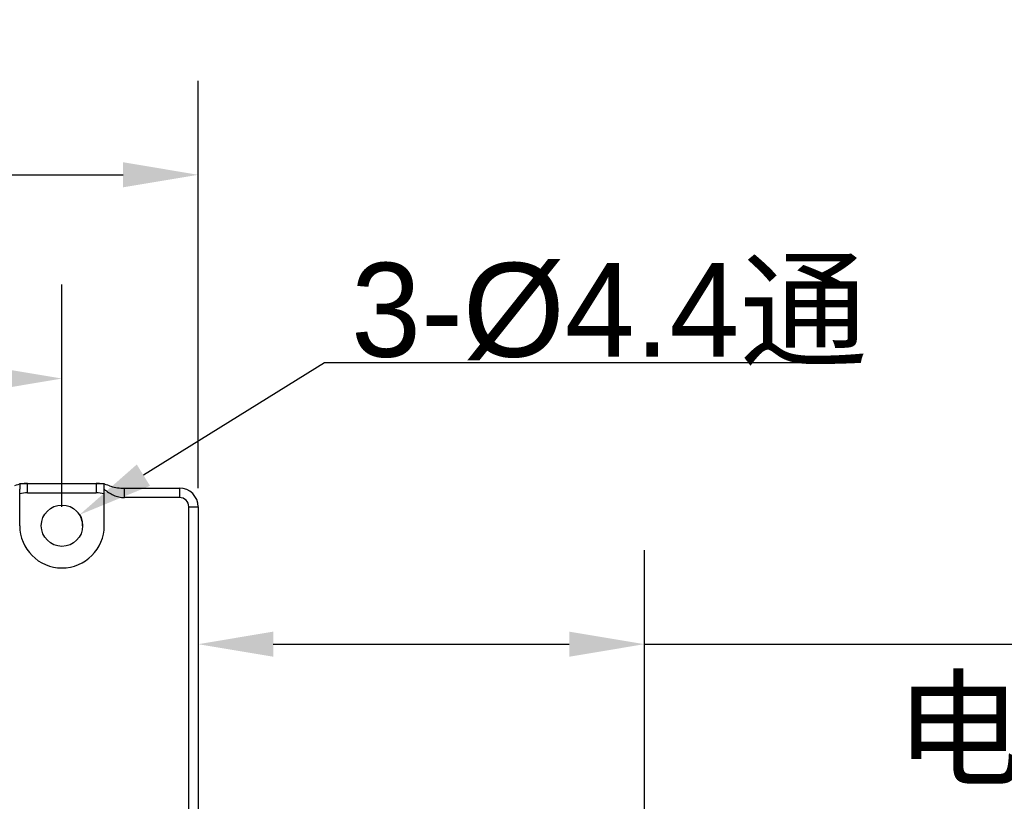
# Model space of a CAD drawing. Header units: millimetres. Extents: x -242 to -82, y 110 to 290.
# Tile 6 of 9: x -134 to -108, y 200 to 221. Entities that reach past the tile are written whole.
import ezdxf

# ---------------------------------------------------------------- set-up
doc = ezdxf.new("R2010")
doc.units = ezdxf.units.MM
doc.header["$LTSCALE"] = 46.255
doc.header["$PDMODE"] = 3
doc.header["$PDSIZE"] = 8
doc.layers.get('0').update_dxf_attribs({"linetype": 'CONTINUOUS'})
doc.layers.get('Defpoints').update_dxf_attribs({"linetype": 'CONTINUOUS'})
doc.layers.add('00_COMPONENTS', color=7, linetype='CONTINUOUS')
doc.layers.add('51__DRAFT_DIMS', color=7, linetype='CONTINUOUS')
doc.styles.get("Standard").update_dxf_attribs({"font": '兰亭黑 GBK.TTF', "height": 2.5})
doc.dimstyles.new('DIMSTYLE_3', dxfattribs={"dimtxt": 3, "dimasz": 2, "dimexe": 2.5, "dimexo": 0.5, "dimgap": 0.75, "dimtad": 1, "dimlfac": 4, "dimdsep": 46, "dimtxsty": 'STANDARD', "dimblk": '_FILLED', "dimblk1": '_FILLED', "dimblk2": '_FILLED', "dimcen": 0.09, "dimclrd": 8, "dimclre": 8, "dimclrt": 255, "dimazin": 2, "dimtp": 0.3, "dimtm": 0.3, "dimtfac": 1, "dimtofl": 0, "dimtmove": 0, "dimatfit": 3, "dimldrblk": '_FILLED', "dimfxl": 1, "dimtolj": 1, "dimarcsym": 0})

# ---------------------------------------------------------------- blocks, each defined once
blk = doc.blocks.new('_FILLED')
at = {"color": 0, "linetype": 'ByBlock'}
blk.add_solid([(0, 0), (-1, 0.167), (-1, -0.167)], dxfattribs=at)
blk = doc.blocks.new('*D10')
at = {"layer": '51__DRAFT_DIMS', "color": 8, "lineweight": -2}
for p, q in [((-159.046, 207.734), (-159.046, 213.649)), ((-133.046, 207.734), (-133.046, 213.649)), ((-157.046, 211.149), (-135.046, 211.149))]:
    blk.add_line(p, q, dxfattribs=at)
at = {"layer": 'Defpoints', "color": 0}
for p in [(-133.046, 211.149), (-159.046, 207.234), (-133.046, 207.234)]:
    blk.add_point(p, dxfattribs=at)
at = {"layer": '51__DRAFT_DIMS', "color": 8, "linetype": 'ByBlock', "lineweight": -2, "xscale": 2, "yscale": 2, "zscale": 2, "rotation": 180}
blk.add_blockref('_FILLED', (-159.046, 211.149), dxfattribs=at)
at = {"layer": '51__DRAFT_DIMS', "color": 8, "linetype": 'ByBlock', "lineweight": -2, "xscale": 2, "yscale": 2, "zscale": 2}
blk.add_blockref('_FILLED', (-133.046, 211.149), dxfattribs=at)
at = {"layer": '51__DRAFT_DIMS', "color": 255, "insert": (-146.011, 215.232), "char_height": 2.5, "attachment_point": 2, "line_spacing_factor": 0.9}
blk.add_mtext('\\A1;104', dxfattribs=at)
blk = doc.blocks.new('*D11')
at = {"layer": '51__DRAFT_DIMS', "color": 8, "lineweight": -2}
for p, q in [((-166.921, 202.148), (-166.921, 219.072)), ((-129.421, 208.234), (-129.421, 219.072)), ((-164.921, 216.572), (-131.421, 216.572))]:
    blk.add_line(p, q, dxfattribs=at)
at = {"layer": 'Defpoints', "color": 0}
for p in [(-129.421, 216.572), (-129.421, 207.734), (-166.921, 201.648)]:
    blk.add_point(p, dxfattribs=at)
at = {"layer": '51__DRAFT_DIMS', "color": 8, "linetype": 'ByBlock', "lineweight": -2, "xscale": 2, "yscale": 2, "zscale": 2, "rotation": 180}
blk.add_blockref('_FILLED', (-166.921, 216.572), dxfattribs=at)
at = {"layer": '51__DRAFT_DIMS', "color": 8, "linetype": 'ByBlock', "lineweight": -2, "xscale": 2, "yscale": 2, "zscale": 2}
blk.add_blockref('_FILLED', (-129.421, 216.572), dxfattribs=at)
at = {"layer": '51__DRAFT_DIMS', "color": 255, "insert": (-148.143, 220.655), "char_height": 2.5, "attachment_point": 2, "line_spacing_factor": 0.9}
blk.add_mtext('\\A1;150', dxfattribs=at)
blk = doc.blocks.new('*D12')
at = {"layer": '51__DRAFT_DIMS', "color": 8, "lineweight": -2}
for p, q in [((-129.421, 207.234), (-129.421, 201.581)), ((-117.546, 198.843), (-117.546, 206.581)), ((-127.421, 204.081), (-119.546, 204.081)), ((-117.546, 204.081), (-95.651, 204.081))]:
    blk.add_line(p, q, dxfattribs=at)
at = {"layer": 'Defpoints', "color": 0}
for p in [(-129.421, 207.734), (-117.546, 204.081), (-117.546, 198.343)]:
    blk.add_point(p, dxfattribs=at)
at = {"layer": '51__DRAFT_DIMS', "color": 8, "linetype": 'ByBlock', "lineweight": -2, "xscale": 2, "yscale": 2, "zscale": 2, "rotation": 180}
blk.add_blockref('_FILLED', (-129.421, 204.081), dxfattribs=at)
at = {"layer": '51__DRAFT_DIMS', "color": 8, "linetype": 'ByBlock', "lineweight": -2, "xscale": 2, "yscale": 2, "zscale": 2}
blk.add_blockref('_FILLED', (-117.546, 204.081), dxfattribs=at)
at = {"layer": '51__DRAFT_DIMS', "color": 255, "insert": (-99.869, 208.164), "char_height": 2.5, "attachment_point": 2, "line_spacing_factor": 0.9}
blk.add_mtext('\\A1;47.5', dxfattribs=at)

msp = doc.modelspace()

# ---------------------------------------------------------------- linework, layer by layer
at = {"color": 8}
msp.add_line((-126.0575, 211.5704), (-130.879, 208.5788), dxfattribs=at)
at = {"layer": '00_COMPONENTS'}
for p, q in [((-134.1708, 208.3367), (-134.1708, 208.3594)), ((-134.1708, 208.3594), (-133.9589, 208.3594)), ((-134.1708, 208.3367), (-134.1708, 208.2084)), ((-133.9589, 208.1094), (-133.9589, 208.3594)), ((-133.9589, 208.3594), (-132.1326, 208.3594)), ((-132.1326, 208.3594), (-132.1326, 208.1094)), ((-132.1326, 208.3594), (-131.9208, 208.3594)), ((-131.9208, 208.3594), (-131.9208, 208.3367)), ((-131.9208, 207.2344), (-131.9208, 208.3367)), ((-134.1708, 207.2344), (-134.1708, 208.2084)), ((-133.9589, 208.1094), (-132.1326, 208.1094)), ((-131.4367, 208.2344), (-129.9208, 208.2344)), ((-129.9208, 208.2344), (-129.9208, 207.9844)), ((-129.9208, 207.9844), (-131.3848, 207.9844)), ((-129.6708, 185.6094), (-129.6708, 207.7344)), ((-129.6708, 207.7344), (-129.4208, 207.7344)), ((-129.4208, 207.7344), (-129.4208, 185.6094))]:
    msp.add_line(p, q, dxfattribs=at)
msp.add_circle((-133.0458, 207.2344), 0.55, dxfattribs=at)
for centre, radius, start, end in [((-133.9589, 207.3594), 1, 90, 110.36413), ((-132.1326, 207.3594), 1, 69.63587, 90), ((-133.9589, 207.3594), 0.75, 89.99997, 106.40729), ((-132.1326, 207.3594), 0.75, 73.59271, 90.00001), ((-131.4367, 209.2344), 1, 249.63587, 270), ((-129.9208, 207.7344), 0.5, 0, 90), ((-129.9208, 207.7344), 0.25, 0, 89.99916), ((-133.0458, 207.2344), 1.125, 180, 0)]:
    msp.add_arc(centre, radius, start, end, dxfattribs=at)
for points, knots in [([(-131.9208, 208.2084), (-131.8844, 208.1748), (-131.8065, 208.1129), (-131.6757, 208.0409), (-131.5335, 207.9949), (-131.4343, 207.9844), (-131.3848, 207.9844)], [0, 0, 0, 0, 0.2501044, 0.5001348, 0.7500907, 1, 1, 1, 1]), ([(-131.3848, 207.9844), (-131.3839, 208.0052), (-131.3819, 208.0573), (-131.379, 208.1406), (-131.3775, 208.2031), (-131.3767, 208.2344)], [0, 0, 0, 0, 0.2500309, 0.6250358, 1, 1, 1, 1])]:
    msp.add_open_spline(points, degree=3, knots=knots, dxfattribs=at)
at = {"layer": '51__DRAFT_DIMS', "color": 8}
for p, q in [((-112.6611, 211.5704), (-126.0575, 211.5704)), ((-132.5512, 207.4749), (-132.5512, 207.4749))]:
    msp.add_line(p, q, dxfattribs=at)
at = {"layer": '51__DRAFT_DIMS'}
msp.add_arc((-133.0458, 207.2344), 0.55, 0, 38.73465, dxfattribs=at)

# ---------------------------------------------------------------- block references
at = {"color": 8, "xscale": 2, "yscale": 2, "zscale": 2, "rotation": 211.818246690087}
msp.add_blockref('_FILLED', (-132.5784, 207.5244), dxfattribs=at)

# ---------------------------------------------------------------- texts
at = {"layer": '51__DRAFT_DIMS', "char_height": 2.5, "attachment_point": 1, "line_spacing_factor": 0.9}
for s, insert in [('\\A1;3-{\\fArial|b0|i0|c134|p34;%%c}4.4通', (-125.3516, 214.2286)), ('\\A1;电源接头长度', (-110.8691, 203.0831))]:
    msp.add_mtext(s, dxfattribs=dict(at, insert=insert))

# ---------------------------------------------------------------- dimensions: what is measured, and where the dimension line sits
at = {"layer": '51__DRAFT_DIMS', "color": 4}
dim = msp.add_linear_dim(base=(-129.4208, 216.5716), p1=(-166.9208, 201.6475), p2=(-129.4208, 207.7344), dimstyle='DIMSTYLE_3', dxfattribs=at)
dim.commit()
dim.dimension.update_dxf_attribs({"geometry": '*D11', "text_midpoint": (-148.143, 216.5716), "dimtype": 160})
for base, p1, p2, picture, middle in [((-133.0458, 211.1488), (-159.0458, 207.2344), (-133.0458, 207.2344), '*D10', (-146.0106, 211.1488)), ((-117.5458, 204.0812), (-129.4208, 207.7344), (-117.5458, 198.3431), '*D12', (-99.8691, 204.0812))]:
    dim = msp.add_linear_dim(base=base, p1=p1, p2=p2, dimstyle='DIMSTYLE_3', override={"dimtxsty": 'STANDARD'}, dxfattribs=at)
    dim.commit()
    dim.dimension.update_dxf_attribs({"geometry": picture, "text_midpoint": middle, "dimtype": 160})

doc.saveas('drawing.dxf')
